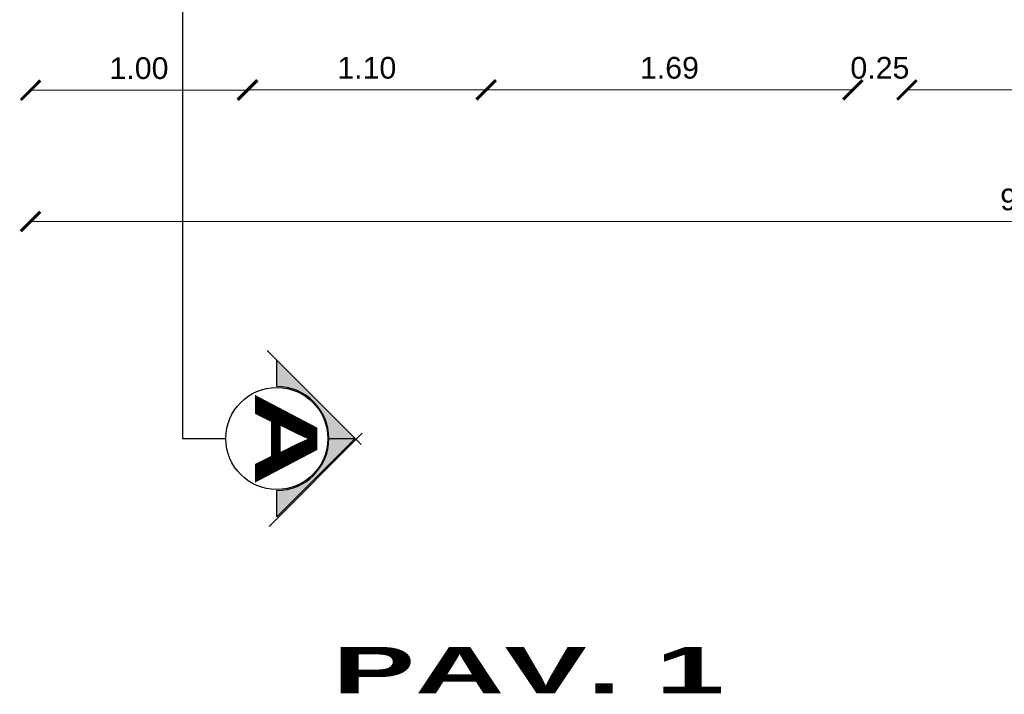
# Model space of a CAD drawing. Header units: inches. Extents: x -2 to 11.2, y -3.4 to 32.7.
# Tile 1 of 42: x 0 to 4.5, y -3.4 to -0.3. Entities that reach past the tile are written whole.
import ezdxf
from ezdxf.enums import TextEntityAlignment as Align

# ---------------------------------------------------------------- set-up
doc = ezdxf.new("R2010")
doc.units = ezdxf.units.IN
doc.header["$MEASUREMENT"] = 0
doc.linetypes.add('CONTINUA', pattern=[0])
doc.layers.add('Cotas', color=60, linetype='Continuous')
doc.layers.add('Linea de corte', color=30, linetype='Continuous')
doc.styles.add('SANSSERIFBOLD', font='sasb____.pfb', dxfattribs={"width": 0.85, "height": 0.6})
doc.styles.get("Standard").update_dxf_attribs({"font": 'arial.ttf'})
doc.dimstyles.new('Cotas', dxfattribs={"dimtxt": 0.1, "dimasz": 0.09, "dimexe": 0.2, "dimexo": 0.4, "dimgap": 0.05, "dimtad": 1, "dimzin": 0, "dimdsep": 46, "dimtxsty": 'Standard', "dimblk": 'ARCHTICK', "dimcen": 0.09, "dimse1": 1, "dimse2": 1, "dimclrd": 60, "dimclre": 256, "dimadec": 0, "dimazin": 0, "dimtfac": 1, "dimtix": 1, "dimtofl": 0, "dimtmove": 1, "dimatfit": 3, "dimfxl": 0, "dimtolj": 1, "dimtzin": 0, "dimlwd": 9, "dimarcsym": 0})

# ---------------------------------------------------------------- blocks, each defined once
blk = doc.blocks.new('_ArchTick')
at = {"color": 0, "linetype": 'ByBlock', "const_width": 0.15}
blk.add_lwpolyline([(-0.5, -0.5), (0.5, 0.5)], dxfattribs=at)
blk = doc.blocks.new('*D73')
at = {"layer": 'Cotas', "color": 60, "linetype": 'CONTINUA', "lineweight": 9, "transparency": 16777216}
blk.add_line((9.2099, -1.2), (0, -1.2), dxfattribs=at)
at = {"layer": 'Defpoints', "color": 0, "transparency": 16777216}
for p in [(0, -1.2), (0, -1.2), (9.2099, -1.2)]:
    blk.add_point(p, dxfattribs=at)
at = {"layer": 'Cotas', "color": 60, "lineweight": 9, "transparency": 16777216, "xscale": 0.09, "yscale": 0.09, "zscale": 0.09, "rotation": 180}
blk.add_blockref('_ArchTick', (0, -1.2), dxfattribs=at)
at = {"layer": 'Cotas', "color": 60, "lineweight": 9, "transparency": 16777216, "xscale": 0.09, "yscale": 0.09, "zscale": 0.09}
blk.add_blockref('_ArchTick', (9.2099, -1.2), dxfattribs=at)
at = {"layer": 'Cotas', "color": 0, "transparency": 16777216, "insert": (4.605, -1.0989), "char_height": 0.1, "attachment_point": 5}
blk.add_mtext('\\A1;9.21', dxfattribs=at)
blk = doc.blocks.new('*D76')
at = {"layer": 'Cotas', "color": 60, "linetype": 'CONTINUA', "lineweight": 9, "transparency": 16777216}
blk.add_line((8.9599, -0.5934), (4.0396, -0.5934), dxfattribs=at)
at = {"layer": 'Defpoints', "color": 0, "transparency": 16777216}
for p in [(4.0396, -0.5869), (4.0396, -0.5934), (8.9599, -0.5934)]:
    blk.add_point(p, dxfattribs=at)
at = {"layer": 'Cotas', "color": 60, "lineweight": 9, "transparency": 16777216, "xscale": 0.09, "yscale": 0.09, "zscale": 0.09, "rotation": 180}
blk.add_blockref('_ArchTick', (4.0396, -0.5934), dxfattribs=at)
at = {"layer": 'Cotas', "color": 60, "lineweight": 9, "transparency": 16777216, "xscale": 0.09, "yscale": 0.09, "zscale": 0.09}
blk.add_blockref('_ArchTick', (8.9599, -0.5934), dxfattribs=at)
at = {"layer": 'Cotas', "color": 0, "transparency": 16777216, "insert": (6.4998, -0.4923), "char_height": 0.1, "attachment_point": 5}
blk.add_mtext('\\A1;4.92', dxfattribs=at)
blk = doc.blocks.new('*D77')
at = {"layer": 'Cotas', "color": 60, "linetype": 'CONTINUA', "lineweight": 9, "transparency": 16777216}
for p, q in [((3.7896, -0.5934), (3.6996, -0.5934)), ((4.0396, -0.5934), (4.1296, -0.5934))]:
    blk.add_line(p, q, dxfattribs=at)
at = {"layer": 'Defpoints', "color": 0, "transparency": 16777216}
for p in [(3.7896, -0.5869), (4.0396, -0.5869), (3.7896, -0.5934)]:
    blk.add_point(p, dxfattribs=at)
at = {"layer": 'Cotas', "color": 60, "lineweight": 9, "transparency": 16777216, "xscale": 0.09, "yscale": 0.09, "zscale": 0.09}
blk.add_blockref('_ArchTick', (3.7896, -0.5934), dxfattribs=at)
at = {"layer": 'Cotas', "color": 60, "lineweight": 9, "transparency": 16777216, "xscale": 0.09, "yscale": 0.09, "zscale": 0.09, "rotation": 180}
blk.add_blockref('_ArchTick', (4.0396, -0.5934), dxfattribs=at)
at = {"layer": 'Cotas', "color": 0, "transparency": 16777216, "insert": (3.9146, -0.4923), "char_height": 0.1, "attachment_point": 5}
blk.add_mtext('\\A1;0.25', dxfattribs=at)
blk = doc.blocks.new('*D78')
at = {"layer": 'Cotas', "color": 60, "linetype": 'CONTINUA', "lineweight": 9, "transparency": 16777216}
blk.add_line((3.7896, -0.5934), (2.1, -0.5934), dxfattribs=at)
at = {"layer": 'Defpoints', "color": 0, "transparency": 16777216}
for p in [(3.7896, -0.5869), (2.1, -0.5934), (2.1, -0.5995)]:
    blk.add_point(p, dxfattribs=at)
at = {"layer": 'Cotas', "color": 60, "lineweight": 9, "transparency": 16777216, "xscale": 0.09, "yscale": 0.09, "zscale": 0.09, "rotation": 180}
blk.add_blockref('_ArchTick', (2.1, -0.5934), dxfattribs=at)
at = {"layer": 'Cotas', "color": 60, "lineweight": 9, "transparency": 16777216, "xscale": 0.09, "yscale": 0.09, "zscale": 0.09}
blk.add_blockref('_ArchTick', (3.7896, -0.5934), dxfattribs=at)
at = {"layer": 'Cotas', "color": 0, "transparency": 16777216, "insert": (2.9448, -0.4923), "char_height": 0.1, "attachment_point": 5}
blk.add_mtext('\\A1;1.69', dxfattribs=at)
blk = doc.blocks.new('*D79')
at = {"layer": 'Cotas', "color": 60, "linetype": 'CONTINUA', "lineweight": 9, "transparency": 16777216}
blk.add_line((2.1, -0.5934), (1, -0.5934), dxfattribs=at)
at = {"layer": 'Defpoints', "color": 0, "transparency": 16777216}
for p in [(1, -0.5934), (1, -0.5934), (2.1, -0.5934)]:
    blk.add_point(p, dxfattribs=at)
at = {"layer": 'Cotas', "color": 60, "lineweight": 9, "transparency": 16777216, "xscale": 0.09, "yscale": 0.09, "zscale": 0.09, "rotation": 180}
blk.add_blockref('_ArchTick', (1, -0.5934), dxfattribs=at)
at = {"layer": 'Cotas', "color": 60, "lineweight": 9, "transparency": 16777216, "xscale": 0.09, "yscale": 0.09, "zscale": 0.09}
blk.add_blockref('_ArchTick', (2.1, -0.5934), dxfattribs=at)
at = {"layer": 'Cotas', "color": 0, "transparency": 16777216, "insert": (1.55, -0.4923), "char_height": 0.1, "attachment_point": 5}
blk.add_mtext('\\A1;1.10', dxfattribs=at)
blk = doc.blocks.new('*D80')
at = {"layer": 'Cotas', "color": 60, "linetype": 'CONTINUA', "lineweight": 9, "transparency": 16777216}
blk.add_line((1, -0.5951), (0, -0.5951), dxfattribs=at)
at = {"layer": 'Defpoints', "color": 0, "transparency": 16777216}
for p in [(0, -0.5934), (0, -0.5951), (1, -0.5934)]:
    blk.add_point(p, dxfattribs=at)
at = {"layer": 'Cotas', "color": 60, "lineweight": 9, "transparency": 16777216, "xscale": 0.09, "yscale": 0.09, "zscale": 0.09, "rotation": 180}
blk.add_blockref('_ArchTick', (0, -0.5951), dxfattribs=at)
at = {"layer": 'Cotas', "color": 60, "lineweight": 9, "transparency": 16777216, "xscale": 0.09, "yscale": 0.09, "zscale": 0.09}
blk.add_blockref('_ArchTick', (1, -0.5951), dxfattribs=at)
at = {"layer": 'Cotas', "color": 0, "transparency": 16777216, "insert": (0.5, -0.494), "char_height": 0.1, "attachment_point": 5}
blk.add_mtext('\\A1;1.00', dxfattribs=at)
blk = doc.blocks.new('corte')
at = {"layer": 'Cotas', "linetype": 'ByBlock'}
blk.add_hatch(color=256, dxfattribs=at).paths.add_polyline_path([(29.3901, 30.8618), (29.0291, 30.5008), (29.1501, 30.5008, -1), (29.6301, 30.5008), (29.7511, 30.5008)])
at = {"layer": 'Cotas', "color": 3, "linetype": 'Continuous'}
for p, q in [((28.9851, 30.4569), (29.4179, 30.8896)), ((29.7949, 30.466), (29.3661, 30.8948))]:
    blk.add_line(p, q, dxfattribs=at)
at = {"layer": 'Cotas', "color": 3}
for p, q in [((29.0291, 30.5008), (29.3901, 30.8618)), ((29.3901, 30.8618), (29.7511, 30.5008)), ((29.1501, 30.5008), (29.0291, 30.5008)), ((29.7511, 30.5008), (29.6301, 30.5008))]:
    blk.add_line(p, q, dxfattribs=at)
at = {"layer": 'Cotas', "color": 3, "linetype": 'Continuous'}
blk.add_circle((29.3901, 30.5008), 0.2352, dxfattribs=at)
at = {"layer": 'Cotas', "color": 3}
blk.add_arc((29.3901, 30.5008), 0.24, 0, 180, dxfattribs=at)
at = {"layer": 'Cotas', "color": 3, "style": 'SANSSERIFBOLD', "width": 1.5}
blk.add_text('A', height=0.288, dxfattribs=at).set_placement((29.3916, 30.3997), align=Align.CENTER)

msp = doc.modelspace()

# ---------------------------------------------------------------- linework, layer by layer
at = {"layer": 'Cotas'}
msp.add_line((1.3704, -2.2), (1.4951, -2.2), dxfattribs=at)
at = {"layer": 'Linea de corte'}
for p, q in [((0.7, 32.25), (0.7, -2.2)), ((0.7, -2.2), (0.9, -2.2))]:
    msp.add_line(p, q, dxfattribs=at)

# ---------------------------------------------------------------- block references
at = {"layer": 'Cotas', "rotation": 270}
msp.add_blockref('corte', (-29.3656, 27.1901), dxfattribs=at)

# ---------------------------------------------------------------- texts
at = {"layer": 'Cotas', "color": 7, "style": 'SANSSERIFBOLD', "width": 1.9}
msp.add_text('PAV. 1', height=0.21494, dxfattribs=at).set_placement((1.3914, -3.3749))

# ---------------------------------------------------------------- dimensions: what is measured, and where the dimension line sits
at = {"layer": 'Cotas'}
for base, p1, p2, picture, middle in [((0, -0.5951), (1, -0.5934), (0, -0.5934), '*D80', (0.5, -0.494)), ((1, -0.5934), (2.1, -0.5934), (1, -0.5934), '*D79', (1.55, -0.4923)), ((2.1, -0.5934), (3.7896, -0.5869), (2.1, -0.5995), '*D78', (2.9448, -0.4923)), ((3.7896, -0.5934), (4.0396, -0.5869), (3.7896, -0.5869), '*D77', (3.9146, -0.4923)), ((4.0396, -0.5934), (8.9599, -0.5934), (4.0396, -0.5869), '*D76', (6.4998, -0.4923)), ((0, -1.2), (9.2099, -1.2), (0, -1.2), '*D73', (4.605, -1.0989))]:
    dim = msp.add_linear_dim(base=base, p1=p1, p2=p2, dimstyle='Cotas', dxfattribs=at)
    dim.commit()
    dim.dimension.update_dxf_attribs({"geometry": picture, "text_midpoint": middle})

doc.saveas('drawing.dxf')
